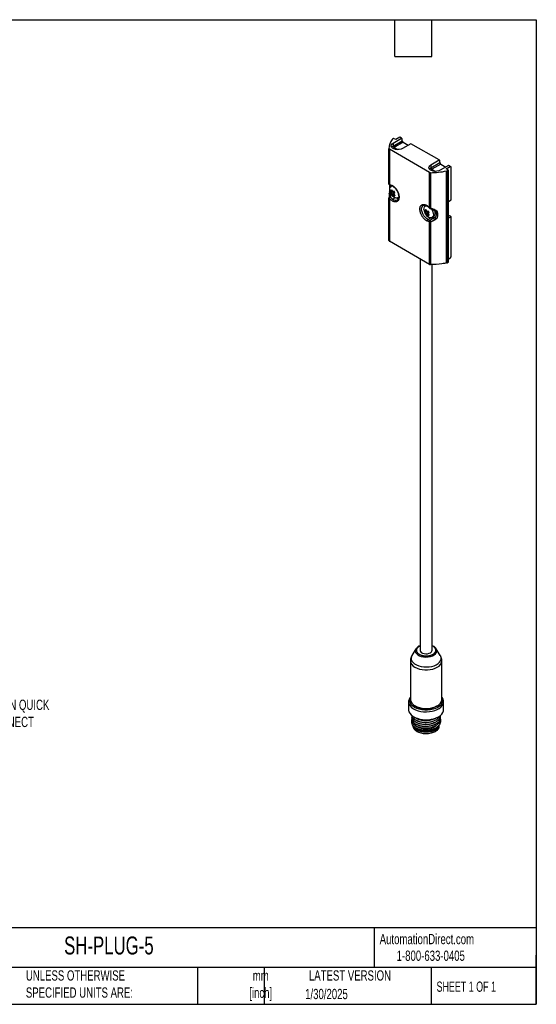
# Model space of a CAD drawing. Header units: millimetres. Extents: x 13 to 546, y 13 to 419.
# Tile 3 of 3: x 333 to 546, y 13 to 419. Entities that reach past the tile are written whole.
import ezdxf

# ---------------------------------------------------------------- set-up
doc = ezdxf.new("R2010")
doc.units = ezdxf.units.MM
doc.header["$LTSCALE"] = 2
doc.layers.add('DIMENSIONS', color=140, linetype='Continuous', lineweight=25)
doc.layers.add('TEXT', color=140, linetype='Continuous', lineweight=25)
doc.styles.add('SLDTEXTSTYLE0', font='TXT', dxfattribs={"width": 0.7})
doc.styles.add('SLDTEXTSTYLE1', font='TXT', dxfattribs={"width": 0.65})

msp = doc.modelspace()

# ---------------------------------------------------------------- linework, layer by layer
for p, q in [((487.132, 370.11), (486.611, 369.804)), ((486.956, 368.171), (490.373, 370.178)), ((488.016, 369.6), (487.132, 370.11)), ((489.71, 370.561), (488.016, 369.6)), ((490.373, 370.178), (489.71, 370.561)), ((490.723, 369.976), (490.373, 370.178)), ((490.723, 369.121), (490.723, 369.976)), ((485.226, 351.245), (485.226, 365.845)), ((486.956, 366.946), (486.38, 366.443)), ((486.887, 365.969), (487.309, 366.334)), ((486.956, 366.946), (490.723, 369.121)), ((486.956, 368.171), (486.956, 366.946)), ((491.077, 368.509), (487.309, 366.334)), ((487.309, 366.334), (488.82, 365.461)), ((494.322, 367.898), (490.845, 365.926)), ((491.077, 368.509), (493.218, 367.272)), ((505.929, 361.198), (494.322, 367.898)), ((502.009, 356.031), (485.372, 365.636)), ((485.372, 365.636), (485.372, 351.036)), ((502.512, 357.966), (501.936, 357.463)), ((502.512, 359.19), (505.929, 361.198)), ((502.512, 357.966), (506.279, 360.14)), ((502.512, 359.19), (502.512, 357.966)), ((506.633, 359.528), (502.866, 357.353)), ((506.279, 360.995), (505.929, 361.198)), ((506.279, 360.14), (506.279, 360.995)), ((509.878, 358.918), (506.401, 356.945)), ((506.633, 359.528), (508.775, 358.292)), ((508.876, 357.558), (510.541, 358.535)), ((510.541, 358.535), (509.878, 358.918)), ((510.891, 358.333), (510.541, 358.535)), ((510.891, 344.779), (510.891, 358.333)), ((502.009, 341.432), (502.009, 356.031)), ((502.372, 355.947), (502.372, 341.347)), ((502.444, 356.988), (502.866, 357.353)), ((502.866, 357.353), (504.376, 356.481)), ((509.76, 357.047), (508.876, 357.558)), ((509.055, 318.726), (509.055, 356.682)), ((509.76, 357.047), (509.23, 356.747)), ((509.23, 318.792), (509.23, 356.747)), ((509.76, 319.098), (509.76, 357.047)), ((486.464, 350.547), (486.108, 350.342)), ((485.226, 327.903), (485.226, 345.537)), ((485.342, 347.286), (485.275, 345.662)), ((485.415, 348.003), (485.345, 347.285)), ((486.469, 348.658), (486.043, 348.617)), ((486.628, 348.239), (486.221, 348.055)), ((486.221, 347.668), (487.242, 348.129)), ((486.86, 348.087), (486.264, 347.818)), ((487.509, 347.667), (486.599, 347.013)), ((487.281, 347.357), (486.75, 346.975)), ((487.741, 345.585), (486.759, 345.009)), ((487.358, 348.265), (486.934, 348.08)), ((486.934, 346.82), (487.297, 347.081)), ((487.312, 347.425), (487.685, 347.7)), ((487.58, 346.733), (487.332, 346.385)), ((488.857, 345.578), (489.218, 345.786)), ((485.372, 345.328), (485.372, 327.695)), ((500.606, 342.383), (500.25, 342.178)), ((509.76, 344.114), (510.891, 344.779)), ((500.611, 340.494), (500.186, 340.453)), ((500.771, 340.075), (500.363, 339.891)), ((500.363, 339.504), (501.384, 339.965)), ((501.002, 339.923), (500.406, 339.654)), ((501.651, 339.503), (500.741, 338.849)), ((501.424, 339.193), (500.892, 338.811)), ((501.5, 340.101), (501.076, 339.916)), ((501.076, 338.656), (501.439, 338.917)), ((501.454, 339.26), (501.827, 339.536)), ((501.722, 338.569), (501.474, 338.221)), ((502.229, 341.154), (503.821, 340.545)), ((503, 337.414), (503.71, 337.824)), ((504.302, 337.479), (503.765, 337.087)), ((503.821, 340.545), (504.353, 340.231)), ((504.466, 337.69), (504.3, 337.483)), ((510.202, 338.195), (509.76, 337.944)), ((510.891, 337.797), (509.76, 337.144)), ((510.891, 337.797), (510.202, 338.195)), ((510.891, 321.221), (510.891, 337.797)), ((501.324, 336.6), (502.489, 337.285)), ((502.009, 318.09), (502.009, 335.724)), ((503.543, 337.005), (502.2, 336.383)), ((502.372, 335.639), (502.372, 318.005)), ((503.764, 337.09), (503.53, 336.963)), ((502.009, 318.09), (485.372, 327.695)), ((510.541, 320.603), (510.891, 321.221)), ((498.067, 320.366), (498.067, 158.832)), ((503.067, 158.832), (503.067, 318.029)), ((509.23, 318.792), (509.76, 319.098)), ((510.541, 320.603), (509.76, 320.136)), ((496.358, 159.444), (494.696, 156.697)), ((503.72, 160.416), (503.067, 160.727)), ((506.439, 156.697), (504.777, 159.444)), ((494.067, 154.478), (494.067, 138.581)), ((507.067, 138.581), (507.067, 154.478)), ((493.317, 137.601), (493.317, 134.335)), ((496.126, 135.864), (496.523, 135.664)), ((496.662, 135.478), (496.292, 135.755)), ((504.843, 135.755), (504.439, 135.456)), ((507.817, 134.335), (507.817, 137.601)), ((494.648, 130.817), (494.728, 131.123)), ((494.648, 129.994), (494.735, 130.285)), ((495.44, 131.376), (495.794, 131.172)), ((496.544, 130.693), (496.667, 130.624)), ((505.341, 131.172), (505.695, 131.376)), ((495.267, 127.579), (495.267, 127.395)), ((496.819, 126.13), (497.031, 126.007)), ((504.104, 126.007), (504.316, 126.13)), ((505.867, 127.395), (505.867, 127.881))]:
    msp.add_line(p, q)
at = {"flags": 128}
for points in [[(490.845, 365.926), (490.218, 365.655), (489.485, 365.497), (488.704, 365.465), (487.939, 365.561), (487.252, 365.777), (486.699, 366.097), (486.324, 366.493), (486.157, 366.935), (486.213, 367.386), (486.487, 367.809), (486.956, 368.171)], [(506.401, 356.945), (505.774, 356.674), (505.041, 356.517), (504.26, 356.484), (503.495, 356.58), (502.808, 356.797), (502.255, 357.116), (501.88, 357.513), (501.714, 357.955), (501.769, 358.405), (502.043, 358.829), (502.512, 359.19)], [(485.541, 348.951), (485.579, 349.516), (485.756, 349.99), (486.061, 350.313), (486.472, 350.462), (486.718, 350.466)], [(485.729, 350.74), (485.735, 350.74), (485.737, 350.74)], [(489.233, 345.971), (489.071, 345.748), (488.71, 345.51), (488.257, 345.453), (487.747, 345.583), (487.37, 345.784)], [(488.464, 345.455), (488.594, 345.401), (489.135, 345.272)], [(501.324, 336.6), (500.71, 336.983), (500.122, 337.528), (499.598, 338.202), (499.172, 338.959), (498.872, 339.752), (498.717, 340.528), (498.717, 341.238), (498.872, 341.835), (499.172, 342.281), (499.405, 342.458)], [(499.683, 340.786), (499.721, 341.352), (499.898, 341.826), (500.204, 342.149), (500.614, 342.298), (500.864, 342.302)], [(501.984, 341.309), (501.98, 341.315), (501.975, 341.343), (501.985, 341.383), (502.009, 341.432)], [(502.741, 340.991), (503.046, 340.508), (503.351, 339.832), (503.529, 339.154), (503.565, 338.523), (503.457, 337.986), (503.213, 337.584), (502.852, 337.346), (502.399, 337.289), (501.89, 337.418), (501.512, 337.619)], [(496.124, 158.811), (496.111, 158.526), (496.241, 157.975), (496.573, 157.452), (497.092, 156.983), (497.774, 156.59), (498.586, 156.29), (499.491, 156.098), (500.447, 156.023), (501.408, 156.068), (502.329, 156.231), (503.168, 156.505), (503.886, 156.877), (504.449, 157.329), (504.83, 157.84), (505.011, 158.387), (504.985, 158.943), (504.777, 159.444)], [(498.067, 158.832), (498.074, 158.729), (498.225, 158.327), (498.566, 157.967), (499.069, 157.676), (499.694, 157.479), (500.389, 157.392), (501.099, 157.421), (501.766, 157.565), (502.335, 157.811)], [(504.777, 159.444), (504.752, 159.483), (504.57, 159.729)], [(494.067, 154.482), (494.092, 154.151), (494.289, 153.507), (494.676, 152.892), (495.243, 152.326), (495.971, 151.825), (496.839, 151.404), (497.82, 151.077), (498.885, 150.853), (500.001, 150.74), (501.134, 150.74), (502.25, 150.853), (503.314, 151.077), (504.296, 151.404), (505.164, 151.825), (505.892, 152.326), (506.458, 152.892), (506.846, 153.507), (507.043, 154.151), (507.067, 154.462)], [(494.696, 156.697), (494.475, 156.233), (494.35, 155.594), (494.425, 154.952), (494.697, 154.327), (495.159, 153.741), (495.793, 153.212), (496.582, 152.757), (497.498, 152.391), (498.513, 152.125), (499.595, 151.967), (500.707, 151.924), (501.815, 151.996), (502.883, 152.181), (503.876, 152.473), (504.763, 152.863), (505.515, 153.338), (506.109, 153.883), (506.524, 154.481), (506.747, 155.111), (506.772, 155.755), (506.598, 156.39), (506.439, 156.697)], [(494.067, 139.455), (493.87, 139.205), (493.505, 138.546), (493.332, 137.862), (493.356, 137.171), (493.577, 136.492), (493.988, 135.843), (494.58, 135.242), (495.334, 134.705), (496.231, 134.247), (497.247, 133.881), (498.353, 133.616), (499.519, 133.46), (500.714, 133.417), (501.905, 133.488), (503.06, 133.671), (504.147, 133.962), (505.136, 134.351), (506, 134.83), (506.716, 135.384), (507.264, 135.998), (507.63, 136.656), (507.803, 137.34), (507.779, 138.032), (507.558, 138.711), (507.146, 139.36), (507.067, 139.455)], [(507.067, 139.06), (507.087, 139.018), (507.292, 138.349), (507.292, 137.67), (507.087, 137.001), (506.685, 136.363), (506.097, 135.775), (505.34, 135.254), (504.439, 134.818), (503.42, 134.478), (502.314, 134.246), (501.156, 134.128), (499.979, 134.128), (498.82, 134.246), (497.715, 134.478), (496.696, 134.818), (495.794, 135.254), (495.038, 135.775), (494.45, 136.363), (494.047, 137.001), (493.843, 137.67), (493.843, 138.349), (494.047, 139.018), (494.067, 139.06)], [(494.067, 138.581), (494.083, 138.32), (494.264, 137.666), (494.64, 137.041), (495.201, 136.464), (495.929, 135.953), (496.801, 135.523), (497.79, 135.189), (498.866, 134.96), (499.994, 134.844), (501.141, 134.844), (502.269, 134.96), (503.345, 135.189), (504.334, 135.523), (505.206, 135.953), (505.934, 136.464), (506.495, 137.041), (506.871, 137.666), (507.052, 138.32), (507.067, 138.581)], [(493.317, 134.335), (493.324, 134.162), (493.472, 133.476), (493.813, 132.814), (494.339, 132.193), (495.035, 131.63), (495.882, 131.142), (496.856, 130.74), (497.932, 130.436), (499.08, 130.239), (500.268, 130.154), (501.464, 130.182), (502.636, 130.324), (503.752, 130.575), (504.78, 130.929), (505.694, 131.376), (506.468, 131.903), (507.081, 132.497), (507.516, 133.141), (507.762, 133.818), (507.817, 134.335)], [(506.429, 130.775), (506.487, 130.085), (506.319, 129.396), (505.93, 128.739), (505.335, 128.137), (504.556, 127.614), (503.624, 127.188), (502.575, 126.874), (501.448, 126.685), (500.288, 126.625), (499.138, 126.696), (498.043, 126.896), (497.046, 127.214), (496.183, 127.638), (495.489, 128.15), (494.99, 128.731), (494.706, 129.355), (494.647, 130), (494.647, 130)], [(505.867, 127.395), (505.766, 126.798), (505.464, 126.224), (504.974, 125.695), (504.315, 125.231), (503.512, 124.851), (502.596, 124.568), (501.601, 124.394), (500.567, 124.335), (499.533, 124.394), (498.539, 124.568), (497.623, 124.851), (496.82, 125.231), (496.161, 125.695), (495.671, 126.224), (495.369, 126.798), (495.267, 127.395)], [(505.842, 127.749), (505.766, 127.451), (505.464, 126.877), (504.974, 126.348), (504.315, 125.884), (503.512, 125.504), (502.596, 125.221), (501.601, 125.047), (500.567, 124.988), (499.533, 125.047), (498.539, 125.221), (497.623, 125.504), (496.82, 125.884), (496.161, 126.348), (495.671, 126.877), (495.402, 127.364)], [(505.751, 127.656), (505.463, 127.121), (504.973, 126.592), (504.314, 126.129), (503.51, 125.748), (502.594, 125.466), (501.599, 125.292), (500.565, 125.233), (499.531, 125.292), (498.537, 125.467), (497.621, 125.75), (496.818, 126.13), (496.159, 126.594), (495.67, 127.123), (495.667, 127.127)]]:
    msp.add_lwpolyline(points, dxfattribs=at)
for centre, radius, start, end in [((492.694, 365.518), 7.475, 145.95539, 177.49799), ((485.474, 365.862), 0.249, 184.09887, 245.8767), ((486.772, 369.515), 0.33, 118.9921, 145.27698), ((502.35, 356.672), 0.725, 242.0129, 271.72854), ((502.095, 389.195), 33.249, 270.47643, 282.08308), ((508.929, 357.293), 0.623, 281.63631, 298.80934), ((485.474, 351.263), 0.249, 184.09887, 245.8767), ((485.726, 351.24), 0.5, 180, 270.31763), ((485.758, 351.138), 0.399, 194.77536, 265.81257), ((486.653, 350.78), 0.276, 178.57489, 242.29619), ((485.474, 345.555), 0.249, 184.09887, 245.8767), ((486.687, 344.428), 1.593, 120.34036, 145.59452), ((489.537, 349.146), 4, 182.7971, 237.19752), ((489.346, 348.744), 4.543, 220.33356, 235.29169), ((486.435, 348.364), 0.466, 92.91863, 147.09212), ((488.181, 348.363), 2.286, 200.74111, 219.25889), ((488.507, 348.551), 1.555, 199.80869, 220.19086), ((485.562, 346.851), 2.286, 20.74111, 39.25889), ((487.308, 346.851), 0.466, 272.91863, 327.09212), ((487.205, 344.302), 0.836, 122.26741, 172.06194), ((487.947, 346.327), 1.775, 227.98137, 295.19841), ((502.049, 341.705), 2.112, 156.12349, 174.73905), ((501.203, 342.294), 0.204, 166.50262, 234.73593), ((502.35, 342.072), 0.725, 242.0129, 271.72854), ((503.679, 340.982), 4, 182.7971, 237.19752), ((500.577, 340.199), 0.466, 92.91863, 147.09212), ((502.324, 340.199), 2.286, 200.74111, 219.25889), ((502.649, 340.387), 1.555, 199.80869, 220.19086), ((499.704, 338.687), 2.286, 20.74111, 39.25889), ((501.45, 338.687), 0.466, 272.91863, 327.09212), ((502.363, 341.636), 0.5, 220.7607, 254.347), ((502.135, 339.317), 2.171, 316.53954, 32.13107), ((501.721, 336.003), 0.717, 123.60012, 182.39188), ((502.241, 338.42), 2.038, 243.25894, 268.8593), ((502.533, 335.929), 0.562, 126.24591, 201.38835), ((502.35, 336.364), 0.725, 242.0129, 271.72854), ((503.348, 338.658), 1.555, 241.51829, 296.62754), ((498.749, 158.093), 2.721, 104.50918, 164.69722), ((501.837, 158.942), 1.236, 293.79534, 354.88452), ((500.562, 142.985), 8.43, 235.46675, 305.05699), ((500.567, 140.219), 10.229, 242.18179, 297.81298), ((500.567, 138.335), 8.458, 248.49381, 291.50619), ((500.567, 132.82), 7.676, 242.56853, 297.42624)]:
    msp.add_arc(centre, radius, start, end)
for points, knots in [([(487.309, 366.334), (487.226, 366.383), (487.129, 366.478), (486.991, 366.717), (486.956, 366.85), (486.956, 366.946)], [0, 0, 0, 0, 0.5, 0.5, 1, 1, 1, 1]), ([(490.723, 369.121), (490.723, 369.073), (490.731, 369.017), (490.765, 368.896), (490.792, 368.832), (490.861, 368.713), (490.903, 368.657), (490.99, 368.567), (491.035, 368.533), (491.077, 368.509)], [0, 0, 0, 0, 0.25, 0.25, 0.5, 0.5, 0.75, 0.75, 1, 1, 1, 1]), ([(502.866, 357.353), (502.782, 357.403), (502.685, 357.498), (502.547, 357.737), (502.512, 357.869), (502.512, 357.966)], [0, 0, 0, 0, 0.5, 0.5, 1, 1, 1, 1]), ([(506.279, 360.14), (506.279, 360.092), (506.287, 360.036), (506.322, 359.916), (506.349, 359.852), (506.418, 359.732), (506.459, 359.677), (506.546, 359.587), (506.591, 359.552), (506.633, 359.528)], [0, 0, 0, 0, 0.25, 0.25, 0.5, 0.5, 0.75, 0.75, 1, 1, 1, 1]), ([(485.479, 350.817), (485.482, 350.626), (485.488, 350.172), (485.484, 349.406), (485.462, 348.743), (485.438, 348.321), (485.42, 348.109), (485.411, 348.004)], [0, 0, 0, 0, 0.2595346, 0.6161776, 0.807425, 0.9047237, 1, 1, 1, 1]), ([(485.736, 350.729), (485.765, 350.733), (485.906, 350.748), (486.176, 350.693), (486.428, 350.567), (486.52, 350.521)], [0, 0, 0, 0, 0.1417836, 0.686217, 1, 1, 1, 1]), ([(485.814, 350.049), (485.834, 350.257), (485.859, 350.506), (485.964, 350.676), (485.982, 350.704)], [0, 0, 0, 0, 0.8326054, 1, 1, 1, 1]), ([(486.377, 350.786), (486.47, 350.742), (486.61, 350.668), (486.749, 350.581), (486.842, 350.52), (486.887, 350.49), (487.031, 350.388), (487.126, 350.314), (487.315, 350.157), (487.406, 350.075), (487.593, 349.895), (487.684, 349.801), (487.862, 349.604), (487.95, 349.5), (488.117, 349.288), (488.239, 349.125), (488.353, 348.954), (488.428, 348.839), (488.466, 348.779), (488.57, 348.608), (488.669, 348.433), (488.76, 348.256), (488.818, 348.136), (488.848, 348.074), (488.928, 347.898), (489.002, 347.72), (489.068, 347.542), (489.11, 347.423), (489.129, 347.365), (489.187, 347.18), (489.239, 346.996), (489.28, 346.814), (489.305, 346.692), (489.316, 346.633), (489.367, 346.327), (489.388, 346.09), (489.388, 345.75), (489.38, 345.586), (489.361, 345.429), (489.346, 345.327), (489.336, 345.275), (489.306, 345.13), (489.269, 344.992), (489.221, 344.864), (489.186, 344.781), (489.167, 344.739), (489.111, 344.625), (489.048, 344.519), (488.977, 344.424), (488.927, 344.363), (488.902, 344.334), (488.819, 344.248), (488.731, 344.17), (488.635, 344.106), (488.569, 344.066), (488.536, 344.048), (488.357, 343.96), (488.203, 343.916), (487.949, 343.888), (487.862, 343.886), (487.684, 343.894), (487.591, 343.905), (487.408, 343.94), (487.268, 343.976), (487.126, 344.026), (487.031, 344.063), (486.981, 344.083), (486.749, 344.186), (486.563, 344.291), (486.377, 344.417)], [0, 0, 0, 0, 0.03125, 0.046875, 0.046875, 0.0625, 0.0625, 0.09375, 0.09375, 0.125, 0.125, 0.15625, 0.15625, 0.1875, 0.1875, 0.21875, 0.234375, 0.234375, 0.25, 0.25, 0.28125, 0.296875, 0.296875, 0.3125, 0.3125, 0.34375, 0.359375, 0.359375, 0.375, 0.375, 0.40625, 0.421875, 0.421875, 0.4375, 0.4375, 0.5, 0.5, 0.53125, 0.546875, 0.546875, 0.5625, 0.5625, 0.59375, 0.609375, 0.609375, 0.625, 0.625, 0.65625, 0.671875, 0.671875, 0.6875, 0.6875, 0.71875, 0.734375, 0.734375, 0.75, 0.75, 0.8125, 0.8125, 0.84375, 0.84375, 0.875, 0.875, 0.90625, 0.921875, 0.921875, 0.9375, 0.9375, 1, 1, 1, 1]), ([(486.52, 350.521), (486.597, 350.488), (486.84, 350.384), (487.279, 350.053), (487.792, 349.557), (488.263, 348.951), (488.664, 348.276), (488.972, 347.566), (489.173, 346.861), (489.257, 346.204), (489.228, 345.63), (489.098, 345.177), (488.916, 344.874), (488.762, 344.774), (488.693, 344.73)], [0, 0, 0, 0, 0.0411454, 0.1299142, 0.2188839, 0.3084052, 0.3982917, 0.4882287, 0.5777738, 0.6665839, 0.754446, 0.841656, 0.9293997, 1, 1, 1, 1]), ([(485.226, 345.537), (485.226, 345.576), (485.239, 345.619), (485.308, 345.702), (485.363, 345.74), (485.501, 345.796), (485.583, 345.813), (485.742, 345.823), (485.818, 345.816), (485.882, 345.803)], [0, 0, 0, 0, 0.25, 0.25, 0.5, 0.5, 0.75, 0.75, 1, 1, 1, 1]), ([(485.331, 347.241), (485.331, 347.255), (485.33, 347.271), (485.346, 347.284), (485.348, 347.286)], [0, 0, 0, 0, 0.8655779, 1, 1, 1, 1]), ([(485.348, 347.286), (485.358, 347.298), (485.382, 347.323), (485.456, 347.355), (485.567, 347.378), (485.703, 347.385), (485.844, 347.378), (485.975, 347.361), (486.051, 347.343), (486.087, 347.334)], [0, 0, 0, 0, 0.1215863, 0.2706681, 0.4261541, 0.5817173, 0.731392, 0.872995, 1, 1, 1, 1]), ([(485.403, 347.975), (485.4, 347.984), (485.396, 347.994), (485.411, 348.002), (485.414, 348.003)], [0, 0, 0, 0, 0.8405671, 1, 1, 1, 1]), ([(485.414, 348.003), (485.423, 348.01), (485.444, 348.026), (485.526, 348.042), (485.639, 348.051), (485.732, 348.048), (485.773, 348.046)], [0, 0, 0, 0, 0.2070577, 0.479757, 0.7662382, 1, 1, 1, 1]), ([(486.221, 348.055), (486.201, 348.105), (486.164, 348.204), (486.117, 348.349), (486.077, 348.485), (486.054, 348.574), (486.043, 348.617)], [0, 0, 0, 0, 0.2744195, 0.5325636, 0.7744121, 1, 1, 1, 1]), ([(486.043, 347.554), (486.058, 347.564), (486.089, 347.585), (486.148, 347.623), (486.196, 347.653), (486.221, 347.668)], [0, 0, 0, 0, 0.3042592, 0.6375849, 1, 1, 1, 1]), ([(486.411, 348.829), (486.428, 348.771), (486.462, 348.65), (486.525, 348.464), (486.574, 348.338), (486.599, 348.273)], [0, 0, 0, 0, 0.312426, 0.6457452, 1, 1, 1, 1]), ([(486.599, 347.013), (486.58, 347.002), (486.542, 346.982), (486.492, 346.956), (486.449, 346.934), (486.423, 346.922), (486.411, 346.917)], [0, 0, 0, 0, 0.267712, 0.5236095, 0.7676925, 1, 1, 1, 1]), ([(486.934, 348.08), (486.967, 348.099), (487.033, 348.135), (487.133, 348.19), (487.232, 348.244), (487.299, 348.28), (487.332, 348.298)], [0, 0, 0, 0, 0.2676254, 0.5234949, 0.7676073, 1, 1, 1, 1]), ([(487.332, 346.385), (487.288, 346.428), (487.198, 346.516), (487.065, 346.661), (486.978, 346.766), (486.934, 346.82)], [0, 0, 0, 0, 0.3123941, 0.6457118, 1, 1, 1, 1]), ([(487.7, 347.661), (487.659, 347.635), (487.572, 347.582), (487.442, 347.503), (487.357, 347.451), (487.312, 347.425)], [0, 0, 0, 0, 0.3044853, 0.6378125, 1, 1, 1, 1]), ([(487.312, 347.038), (487.346, 346.996), (487.411, 346.914), (487.51, 346.799), (487.606, 346.694), (487.669, 346.629), (487.7, 346.598)], [0, 0, 0, 0, 0.2744628, 0.5326196, 0.7744529, 1, 1, 1, 1]), ([(501.005, 335.973), (500.912, 336.017), (500.772, 336.092), (500.633, 336.179), (500.54, 336.239), (500.495, 336.27), (500.35, 336.372), (500.255, 336.445), (500.067, 336.602), (499.975, 336.685), (499.789, 336.865), (499.698, 336.959), (499.52, 337.156), (499.432, 337.259), (499.264, 337.471), (499.143, 337.635), (499.028, 337.805), (498.954, 337.92), (498.916, 337.98), (498.812, 338.152), (498.713, 338.326), (498.622, 338.504), (498.563, 338.624), (498.534, 338.685), (498.454, 338.862), (498.379, 339.039), (498.314, 339.218), (498.272, 339.337), (498.253, 339.394), (498.194, 339.58), (498.143, 339.764), (498.102, 339.946), (498.077, 340.067), (498.066, 340.126), (498.014, 340.433), (497.994, 340.669), (497.993, 341.009), (498.001, 341.174), (498.021, 341.33), (498.036, 341.433), (498.045, 341.484), (498.076, 341.629), (498.113, 341.768), (498.161, 341.896), (498.195, 341.979), (498.214, 342.021), (498.271, 342.135), (498.333, 342.241), (498.405, 342.336), (498.455, 342.397), (498.48, 342.426), (498.562, 342.512), (498.65, 342.589), (498.746, 342.654), (498.812, 342.694), (498.845, 342.712), (499.024, 342.8), (499.179, 342.844), (499.433, 342.872), (499.519, 342.874), (499.697, 342.866), (499.79, 342.854), (499.974, 342.819), (500.113, 342.784), (500.255, 342.734), (500.351, 342.697), (500.4, 342.676), (500.632, 342.573), (500.818, 342.469), (501.005, 342.342)], [0, 0, 0, 0, 0.03125, 0.046875, 0.046875, 0.0625, 0.0625, 0.09375, 0.09375, 0.125, 0.125, 0.15625, 0.15625, 0.1875, 0.1875, 0.21875, 0.234375, 0.234375, 0.25, 0.25, 0.28125, 0.296875, 0.296875, 0.3125, 0.3125, 0.34375, 0.359375, 0.359375, 0.375, 0.375, 0.40625, 0.421875, 0.421875, 0.4375, 0.4375, 0.5, 0.5, 0.53125, 0.546875, 0.546875, 0.5625, 0.5625, 0.59375, 0.609375, 0.609375, 0.625, 0.625, 0.65625, 0.671875, 0.671875, 0.6875, 0.6875, 0.71875, 0.734375, 0.734375, 0.75, 0.75, 0.8125, 0.8125, 0.84375, 0.84375, 0.875, 0.875, 0.90625, 0.921875, 0.921875, 0.9375, 0.9375, 1, 1, 1, 1]), ([(499.416, 342.445), (499.474, 342.48), (499.618, 342.569), (499.934, 342.593), (500.372, 342.506), (500.767, 342.346), (501.01, 342.166), (501.077, 342.117)], [0, 0, 0, 0, 0.1647257, 0.413896, 0.6511439, 0.9041976, 1, 1, 1, 1]), ([(501.077, 342.118), (501.19, 342.04), (501.477, 341.844), (501.791, 341.552), (501.963, 341.329), (501.981, 341.305)], [0, 0, 0, 0, 0.367186, 0.932554, 1, 1, 1, 1]), ([(500.363, 339.891), (500.344, 339.941), (500.307, 340.04), (500.259, 340.185), (500.219, 340.321), (500.196, 340.41), (500.186, 340.453)], [0, 0, 0, 0, 0.2744195, 0.5325636, 0.7744121, 1, 1, 1, 1]), ([(500.186, 339.39), (500.2, 339.4), (500.231, 339.421), (500.29, 339.459), (500.338, 339.489), (500.363, 339.504)], [0, 0, 0, 0, 0.3042592, 0.6375849, 1, 1, 1, 1]), ([(500.553, 340.665), (500.57, 340.607), (500.605, 340.486), (500.667, 340.3), (500.716, 340.174), (500.741, 340.109)], [0, 0, 0, 0, 0.312426, 0.6457452, 1, 1, 1, 1]), ([(500.741, 338.849), (500.722, 338.838), (500.684, 338.818), (500.635, 338.792), (500.591, 338.77), (500.566, 338.758), (500.553, 338.753)], [0, 0, 0, 0, 0.267712, 0.5236095, 0.7676925, 1, 1, 1, 1]), ([(501.076, 339.916), (501.109, 339.935), (501.175, 339.971), (501.276, 340.026), (501.375, 340.08), (501.441, 340.116), (501.474, 340.134)], [0, 0, 0, 0, 0.2676254, 0.5234949, 0.7676073, 1, 1, 1, 1]), ([(501.474, 338.221), (501.43, 338.264), (501.34, 338.352), (501.207, 338.497), (501.12, 338.602), (501.076, 338.656)], [0, 0, 0, 0, 0.3123941, 0.6457118, 1, 1, 1, 1]), ([(501.842, 339.497), (501.801, 339.471), (501.714, 339.418), (501.585, 339.339), (501.499, 339.287), (501.454, 339.26)], [0, 0, 0, 0, 0.3044853, 0.6378125, 1, 1, 1, 1]), ([(501.454, 338.874), (501.488, 338.832), (501.553, 338.75), (501.653, 338.635), (501.748, 338.53), (501.811, 338.465), (501.842, 338.433)], [0, 0, 0, 0, 0.2744628, 0.5326196, 0.7744529, 1, 1, 1, 1]), ([(502.372, 341.347), (502.353, 341.308), (502.315, 341.227), (502.262, 341.157), (502.238, 341.159), (502.227, 341.16)], [0, 0, 0, 0, 0.3261599, 0.6896117, 1, 1, 1, 1]), ([(502.372, 341.347), (502.462, 341.322), (502.641, 341.271), (502.903, 341.189), (503.158, 341.102), (503.406, 341.01), (503.645, 340.913), (503.878, 340.812), (504.027, 340.739), (504.102, 340.702)], [0, 0, 0, 0, 0.14804443, 0.29403228, 0.43815288, 0.58060303, 0.72158651, 0.86131353, 1, 1, 1, 1]), ([(504.102, 340.702), (504.155, 340.675), (504.262, 340.621), (504.416, 340.535), (504.563, 340.448), (504.656, 340.387), (504.703, 340.357)], [0, 0, 0, 0, 0.2571779, 0.5093841, 0.7568943, 1, 1, 1, 1]), ([(504.338, 337.514), (504.312, 337.509), (504.293, 337.488), (504.293, 337.4), (504.314, 337.331), (504.4, 337.17), (504.463, 337.082), (504.589, 336.934), (504.652, 336.875), (504.703, 336.834)], [0, 0, 0, 0, 0.25, 0.25, 0.5, 0.5, 0.75, 0.75, 1, 1, 1, 1]), ([(504.351, 340.232), (504.408, 340.177), (504.531, 340.056), (504.592, 339.843), (504.626, 339.727)], [0, 0, 0, 0, 0.4573272, 1, 1, 1, 1]), ([(504.703, 340.357), (504.675, 340.332), (504.616, 340.279), (504.521, 340.225), (504.431, 340.205), (504.372, 340.209), (504.355, 340.23), (504.354, 340.232)], [0, 0, 0, 0, 0.2102463, 0.4482708, 0.7092339, 0.9833857, 1, 1, 1, 1]), ([(504.597, 339.782), (504.616, 339.728), (504.755, 339.313), (504.76, 338.662), (504.652, 337.997), (504.477, 337.737), (504.409, 337.635)], [0, 0, 0, 0, 0.0620696, 0.4739416, 0.7932943, 1, 1, 1, 1]), ([(504.703, 340.357), (504.726, 340.34), (504.775, 340.306), (504.84, 340.246), (504.902, 340.18), (504.958, 340.106), (505.01, 340.024), (505.057, 339.936), (505.1, 339.84), (505.138, 339.736), (505.172, 339.626), (505.201, 339.508), (505.226, 339.382), (505.246, 339.249), (505.262, 339.109), (505.273, 338.961), (505.28, 338.806), (505.283, 338.605), (505.277, 338.368), (505.257, 338.103), (505.222, 337.859), (505.172, 337.636), (505.109, 337.434), (505.031, 337.252), (504.938, 337.091), (504.832, 336.95), (504.745, 336.872), (504.703, 336.834)], [0, 0, 0, 0, 0.0217533, 0.0442142, 0.0675554, 0.0919311, 0.1174764, 0.144309, 0.1725304, 0.202228, 0.2334765, 0.2663404, 0.3008749, 0.3371277, 0.3751399, 0.4149474, 0.4565811, 0.5000683, 0.5760546, 0.6462571, 0.7108559, 0.7700824, 0.8242369, 0.8737118, 0.9190218, 0.9608352, 1, 1, 1, 1]), ([(502.2, 336.383), (502.194, 336.362), (502.192, 336.326), (502.201, 336.219), (502.213, 336.148), (502.249, 335.992), (502.273, 335.908), (502.323, 335.757), (502.349, 335.691), (502.372, 335.639)], [0, 0, 0, 0, 0.25, 0.25, 0.5, 0.5, 0.75, 0.75, 1, 1, 1, 1]), ([(504.102, 336.406), (504.037, 336.366), (503.906, 336.287), (503.704, 336.176), (503.496, 336.071), (503.283, 335.972), (503.064, 335.879), (502.838, 335.792), (502.608, 335.711), (502.451, 335.663), (502.372, 335.639)], [0, 0, 0, 0, 0.1212981, 0.243372, 0.3663671, 0.4904255, 0.6156856, 0.7422819, 0.8703447, 1, 1, 1, 1]), ([(504.102, 336.406), (504.079, 336.432), (504.031, 336.488), (503.955, 336.595), (503.881, 336.717), (503.818, 336.843), (503.775, 336.954), (503.756, 337.041), (503.762, 337.074), (503.764, 337.089)], [0, 0, 0, 0, 0.1227881, 0.2601368, 0.4092541, 0.5650369, 0.7208196, 0.8699369, 1, 1, 1, 1]), ([(504.703, 336.834), (504.656, 336.797), (504.563, 336.722), (504.416, 336.613), (504.262, 336.507), (504.155, 336.44), (504.102, 336.406)], [0, 0, 0, 0, 0.2431071, 0.4906176, 0.7428234, 1, 1, 1, 1]), ([(485.226, 327.903), (485.225, 327.865), (485.237, 327.826), (485.288, 327.754), (485.326, 327.721), (485.372, 327.695)], [0, 0, 0, 0, 0.5, 0.5, 1, 1, 1, 1]), ([(502.009, 318.09), (502.055, 318.064), (502.113, 318.041), (502.238, 318.012), (502.306, 318.005), (502.372, 318.005)], [0, 0, 0, 0, 0.5, 0.5, 1, 1, 1, 1]), ([(498.067, 160.626), (497.942, 160.569), (497.711, 160.463), (497.442, 160.282), (497.221, 160.109), (497.068, 159.961), (496.969, 159.849), (496.885, 159.744), (496.793, 159.613), (496.706, 159.453), (496.592, 159.179), (496.544, 158.877), (496.581, 158.584), (496.628, 158.405), (496.688, 158.246), (496.767, 158.096), (496.833, 157.994), (496.868, 157.945), (496.881, 157.927), (496.887, 157.919), (496.89, 157.916), (496.891, 157.914), (496.891, 157.914), (496.891, 157.913), (497.09, 157.648), (497.413, 157.422), (497.735, 157.197)], [0, 0, 0, 0, 0.0714675, 0.1313246, 0.1837577, 0.2380191, 0.2644464, 0.2812143, 0.327244, 0.3741933, 0.4110621, 0.5450301, 0.6061956, 0.6385131, 0.6850241, 0.7320524, 0.7599542, 0.7692661, 0.7733158, 0.7750477, 0.7757965, 0.7761231, 0.7762663, 0.7763291, 0.7763785, 1, 1, 1, 1]), ([(497.735, 157.197), (497.922, 157.099), (498.202, 156.953), (498.58, 156.822), (498.783, 156.761), (498.967, 156.711), (499.204, 156.655), (499.521, 156.597), (500.036, 156.53), (500.579, 156.509), (501.088, 156.536), (501.442, 156.572), (501.732, 156.616), (501.961, 156.663), (502.069, 156.688), (502.119, 156.7), (502.142, 156.705), (502.151, 156.708), (502.155, 156.709), (502.157, 156.709), (502.158, 156.709), (502.158, 156.709), (502.158, 156.709), (502.403, 156.771), (502.86, 156.917), (503.36, 157.163), (503.694, 157.38), (503.913, 157.554), (504.066, 157.702), (504.165, 157.814), (504.25, 157.919), (504.342, 158.05), (504.429, 158.21), (504.543, 158.484), (504.591, 158.786), (504.554, 159.079), (504.507, 159.258), (504.447, 159.417), (504.368, 159.567), (504.302, 159.669), (504.267, 159.718), (504.253, 159.736), (504.248, 159.744), (504.245, 159.747), (504.244, 159.749), (504.244, 159.749), (504.243, 159.75), (504.137, 159.891), (503.883, 160.154), (503.461, 160.445), (503.169, 160.589), (503.067, 160.638)], [0, 0, 0, 0, 0.0578991, 0.0867583, 0.1012753, 0.110632, 0.1336519, 0.1602515, 0.1871248, 0.2550129, 0.2844383, 0.3048795, 0.3377915, 0.3533218, 0.3610122, 0.3644451, 0.3659149, 0.3665461, 0.3668201, 0.3669398, 0.3669924, 0.3670155, 0.3670256, 0.3670336, 0.4285289, 0.4864962, 0.5173575, 0.5443912, 0.5723674, 0.5859929, 0.5946382, 0.6183703, 0.6425766, 0.6615855, 0.7306572, 0.7621932, 0.7788555, 0.8028358, 0.8270828, 0.8414685, 0.8462699, 0.8483579, 0.8492507, 0.8496367, 0.849805, 0.8498788, 0.8499112, 0.8499366, 0.9114319, 0.9693992, 1, 1, 1, 1]), ([(504.543, 159.766), (504.396, 159.924), (504.155, 160.182), (503.814, 160.378), (503.681, 160.455)], [0, 0, 0, 0, 0.6082682, 1, 1, 1, 1]), ([(494.747, 156.743), (494.668, 156.624), (494.438, 156.276), (494.211, 155.621), (494.064, 154.975), (494.083, 154.594), (494.089, 154.486)], [0, 0, 0, 0, 0.1792368, 0.5239429, 0.8645053, 1, 1, 1, 1]), ([(507.055, 154.449), (507.06, 154.492), (507.091, 154.821), (506.973, 155.428), (506.75, 156.162), (506.499, 156.571), (506.393, 156.743)], [0, 0, 0, 0, 0.0539049, 0.4067412, 0.750182, 1, 1, 1, 1]), ([(494.737, 131.859), (494.696, 131.726), (494.563, 131.294), (494.818, 130.55), (495.469, 129.718), (496.53, 129.022), (497.889, 128.521), (499.452, 128.253), (501.098, 128.242), (502.705, 128.491), (504.148, 128.985), (505.33, 129.688), (506.123, 130.55), (506.505, 131.314), (506.455, 131.764), (506.441, 131.889)], [0, 0, 0, 0, 0.0379457, 0.1224489, 0.2069559, 0.2914693, 0.3759761, 0.4604807, 0.5449936, 0.6295052, 0.7140098, 0.7985198, 0.8830348, 0.9675423, 1, 1, 1, 1]), ([(494.648, 130.817), (494.666, 130.514), (494.701, 129.908), (495.317, 129.054), (496.296, 128.328), (497.606, 127.785), (499.138, 127.469), (500.778, 127.408), (502.401, 127.607), (503.888, 128.055), (505.12, 128.721), (506.022, 129.558), (506.461, 130.499), (506.59, 131.172), (506.452, 131.488), (506.451, 131.49)], [0, 0, 0, 0, 0.0832981, 0.1666018, 0.2498984, 0.3331938, 0.4164975, 0.4997988, 0.5830939, 0.6663949, 0.7497, 0.8329974, 0.9162954, 0.9996014, 1, 1, 1, 1]), ([(494.706, 131.945), (494.771, 131.697), (494.915, 131.149), (495.658, 130.387), (496.77, 129.724), (498.181, 129.265), (499.769, 129.047), (501.418, 129.086), (503, 129.385), (504.409, 129.922), (505.491, 130.664), (506.117, 131.308), (506.227, 131.698), (506.247, 131.767)], [0, 0, 0, 0, 0.0824859, 0.1820527, 0.2816231, 0.3812017, 0.4807731, 0.580341, 0.6799184, 0.7794955, 0.8790639, 0.9786377, 1, 1, 1, 1]), ([(502.326, 129.985), (501.984, 129.923), (501.301, 129.799), (500.218, 129.767), (499.143, 129.846), (498.108, 130.051), (497.16, 130.369), (496.372, 130.758), (495.989, 131.07), (495.817, 131.209)], [0, 0, 0, 0, 0.1449334, 0.2899507, 0.4365188, 0.5832598, 0.7314348, 0.8799321, 1, 1, 1, 1]), ([(502.326, 129.985), (501.751, 129.89), (500.601, 129.702), (498.843, 129.848), (497.48, 130.176), (496.905, 130.535), (496.716, 130.653)], [0, 0, 0, 0, 0.2868153, 0.5736374, 0.860451, 1, 1, 1, 1]), ([(504.616, 130.815), (504.475, 130.728), (504.091, 130.493), (503.318, 130.2), (502.656, 130.056), (502.326, 129.985)], [0, 0, 0, 0, 0.2249678, 0.6133959, 1, 1, 1, 1]), ([(506.428, 129.842), (506.447, 129.788), (506.558, 129.464), (506.452, 128.849), (506.09, 128.05), (505.405, 127.32), (504.465, 126.702), (503.315, 126.222), (502.015, 125.91), (500.639, 125.776), (499.258, 125.83), (497.947, 126.065), (496.778, 126.467), (495.815, 127.013), (495.101, 127.673), (494.706, 128.406), (494.577, 128.99), (494.683, 129.306), (494.705, 129.372)], [0, 0, 0, 0, 0.0138974, 0.0830414, 0.1521857, 0.2213283, 0.2904762, 0.3596176, 0.4287686, 0.4979091, 0.567063, 0.6362029, 0.7053591, 0.7744992, 0.8436572, 0.912798, 0.9819572, 1, 1, 1, 1]), ([(496.316, 126.739), (496.376, 126.706), (496.454, 126.661), (496.533, 126.616), (496.553, 126.605)], [0, 0, 0, 0, 0.75111876, 1, 1, 1, 1]), ([(496.332, 127.547), (496.39, 127.514), (496.507, 127.448), (496.625, 127.381), (496.684, 127.348)], [0, 0, 0, 0, 0.5000058, 1, 1, 1, 1]), ([(502.326, 125.902), (501.975, 125.839), (501.269, 125.713), (500.154, 125.688), (499.054, 125.776), (498.02, 125.995), (497.169, 126.278), (496.736, 126.525), (496.563, 126.623)], [0, 0, 0, 0, 0.1762312, 0.3549598, 0.5322453, 0.7080224, 0.8831085, 1, 1, 1, 1]), ([(504.229, 129.887), (503.795, 129.676), (502.898, 129.241), (501.188, 128.938), (499.42, 128.947), (497.818, 129.244), (497.037, 129.648), (496.684, 129.83)], [0, 0, 0, 0, 0.1965977, 0.4064479, 0.6162954, 0.826133, 1, 1, 1, 1]), ([(504.175, 129.082), (503.924, 128.936), (503.248, 128.541), (501.779, 128.199), (500.001, 128.082), (498.305, 128.328), (497.149, 128.668), (496.743, 128.969), (496.686, 129.011)], [0, 0, 0, 0, 0.1236264, 0.3340808, 0.5445265, 0.7549632, 0.9653982, 1, 1, 1, 1]), ([(504.162, 128.244), (504.071, 128.181), (503.59, 127.85), (502.346, 127.497), (500.607, 127.263), (498.852, 127.395), (497.483, 127.725), (496.903, 128.087), (496.711, 128.207)], [0, 0, 0, 0, 0.0498727, 0.2611995, 0.4725162, 0.6838282, 0.8951443, 1, 1, 1, 1]), ([(496.736, 127.378), (496.919, 127.263), (497.497, 126.901), (498.884, 126.571), (500.679, 126.446), (502.446, 126.704), (503.677, 127.065), (504.128, 127.391), (504.193, 127.438)], [0, 0, 0, 0, 0.1003045, 0.3160543, 0.5318354, 0.7476109, 0.963356, 1, 1, 1, 1]), ([(505.798, 127.807), (505.738, 127.707), (505.556, 127.407), (505.036, 126.96), (504.271, 126.499), (503.361, 126.126), (502.67, 125.976), (502.326, 125.902)], [0, 0, 0, 0, 0.1107911, 0.3325158, 0.5554634, 0.77843, 1, 1, 1, 1]), ([(502.326, 125.902), (502.9, 126.044), (503.607, 126.219), (504.09, 126.559), (504.18, 126.623)], [0, 0, 0, 0, 0.81298331, 1, 1, 1, 1]), ([(504.224, 127.421), (504.283, 127.454), (504.401, 127.521), (504.52, 127.589), (504.579, 127.622)], [0, 0, 0, 0, 0.4999944, 1, 1, 1, 1])]:
    msp.add_open_spline(points, degree=3, knots=knots)
for points in [[(485.372, 351.036), (485.689, 351.038), (486.024, 350.954), (486.377, 350.786)], [(485.882, 345.803), (485.93, 346.281), (486.002, 346.79), (486.087, 347.334)], [(487.044, 348.024), (486.71, 347.867), (486.377, 347.711), (486.043, 347.554)], [(486.264, 347.818), (486.247, 347.896), (486.233, 347.975), (486.221, 348.055)], [(486.221, 347.668), (486.233, 347.717), (486.247, 347.767), (486.264, 347.818)], [(486.411, 346.917), (486.714, 347.127), (487.016, 347.337), (487.319, 347.548)], [(486.599, 348.273), (486.648, 348.214), (486.698, 348.156), (486.75, 348.099)], [(486.75, 346.975), (486.698, 346.987), (486.648, 346.999), (486.599, 347.013)], [(486.75, 348.099), (486.81, 348.092), (486.871, 348.086), (486.934, 348.08)], [(486.934, 346.82), (486.871, 346.87), (486.81, 346.922), (486.75, 346.975)], [(487.242, 348.129), (487.187, 348.1), (487.121, 348.065), (487.044, 348.024)], [(487.312, 347.425), (487.285, 347.367), (487.26, 347.311), (487.237, 347.256)], [(487.237, 347.256), (487.26, 347.182), (487.285, 347.11), (487.312, 347.038)], [(487.319, 347.548), (487.393, 347.594), (487.456, 347.634), (487.509, 347.667)], [(486.377, 344.417), (486.024, 344.657), (485.689, 344.961), (485.372, 345.328)], [(501.005, 342.342), (501.358, 342.102), (501.693, 341.799), (502.009, 341.432)], [(501.186, 339.86), (500.853, 339.703), (500.519, 339.547), (500.186, 339.39)], [(500.406, 339.654), (500.389, 339.732), (500.375, 339.811), (500.363, 339.891)], [(500.363, 339.504), (500.375, 339.553), (500.389, 339.603), (500.406, 339.654)], [(500.553, 338.753), (500.856, 338.963), (501.159, 339.173), (501.461, 339.384)], [(500.741, 340.109), (500.79, 340.05), (500.84, 339.992), (500.892, 339.935)], [(500.892, 338.811), (500.84, 338.823), (500.79, 338.835), (500.741, 338.849)], [(500.892, 339.935), (500.952, 339.928), (501.013, 339.922), (501.076, 339.916)], [(501.076, 338.656), (501.013, 338.706), (500.952, 338.758), (500.892, 338.811)], [(501.384, 339.965), (501.329, 339.936), (501.263, 339.901), (501.186, 339.86)], [(501.454, 339.26), (501.428, 339.203), (501.402, 339.147), (501.379, 339.092)], [(501.379, 339.092), (501.402, 339.018), (501.428, 338.946), (501.454, 338.874)], [(501.461, 339.384), (501.535, 339.43), (501.598, 339.47), (501.651, 339.503)], [(504.102, 340.702), (504.016, 340.599), (503.893, 340.508), (503.821, 340.545)], [(502.009, 335.724), (501.693, 335.722), (501.358, 335.805), (501.005, 335.973)], [(507.12, 318.357), (505.575, 318.132), (503.969, 318.013), (502.372, 318.005)], [(509.055, 318.726), (508.421, 318.584), (507.774, 318.461), (507.12, 318.357)], [(509.055, 318.726), (509.12, 318.74), (509.18, 318.763), (509.23, 318.792)]]:
    msp.add_open_spline(points, degree=3)
at = {"layer": 'TEXT'}
for p, q in [((12.7, 419.1), (546.1, 419.1)), ((487.68, 403.86), (487.68, 419.1)), ((502.92, 403.86), (502.92, 419.1)), ((546.1, 419.1), (546.1, 12.7)), ((487.68, 403.86), (502.92, 403.86)), ((546.1, 44.252), (12.7, 44.252)), ((479.151, 44.252), (479.151, 27.94)), ((546.1, 12.7), (546.1, 33.02)), ((546.1, 27.94), (12.7, 27.94)), ((406.049, 27.94), (406.049, 12.7)), ((433.624, 27.94), (433.624, 12.7)), ((502.697, 27.94), (502.697, 12.7)), ((12.7, 12.7), (546.1, 12.7))]:
    msp.add_line(p, q, dxfattribs=at)

# ---------------------------------------------------------------- texts
at = {"color": 179, "linetype": 'Continuous', "lineweight": 18, "char_height": 4.23333, "attachment_point": 1, "style": 'SLDTEXTSTYLE0'}
for s, insert in [('AutomationDirect.com', (481.39, 41.753)), ('1-800-633-0405', (488.383, 34.874))]:
    msp.add_mtext(s, dxfattribs=dict(at, insert=insert))
at = {"layer": 'DIMENSIONS', "insert": (312.32, 138.433), "char_height": 4.23333, "attachment_point": 1, "style": 'SLDTEXTSTYLE0'}
msp.add_mtext('M12 5-PIN QUICK^JDISCONNECT', dxfattribs=at)
at = {"layer": 'TEXT'}
for s, insert, char_height, attachment_point, style in [('SH-PLUG-5', (351.004, 40.68), 7.4083, 1, 'SLDTEXTSTYLE0'), ('UNLESS OTHERWISE ^JSPECIFIED UNITS ARE:', (335.216, 26.728), 4.23333, 1, 'SLDTEXTSTYLE0'), ('mm^J[inch]', (432.233, 26.646), 4.2333, 2, 'SLDTEXTSTYLE0'), ('LATEST VERSION', (469.104, 26.728), 4.23333, 2, 'SLDTEXTSTYLE0'), ('SHEET 1 OF 1', (504.883, 22.103), 4.23333, 1, 'SLDTEXTSTYLE1'), ('1/30/2025', (459.403, 19.071), 4.2333, 2, 'SLDTEXTSTYLE0')]:
    msp.add_mtext(s, dxfattribs=dict(at, insert=insert, char_height=char_height, attachment_point=attachment_point, style=style))

doc.saveas('drawing.dxf')
